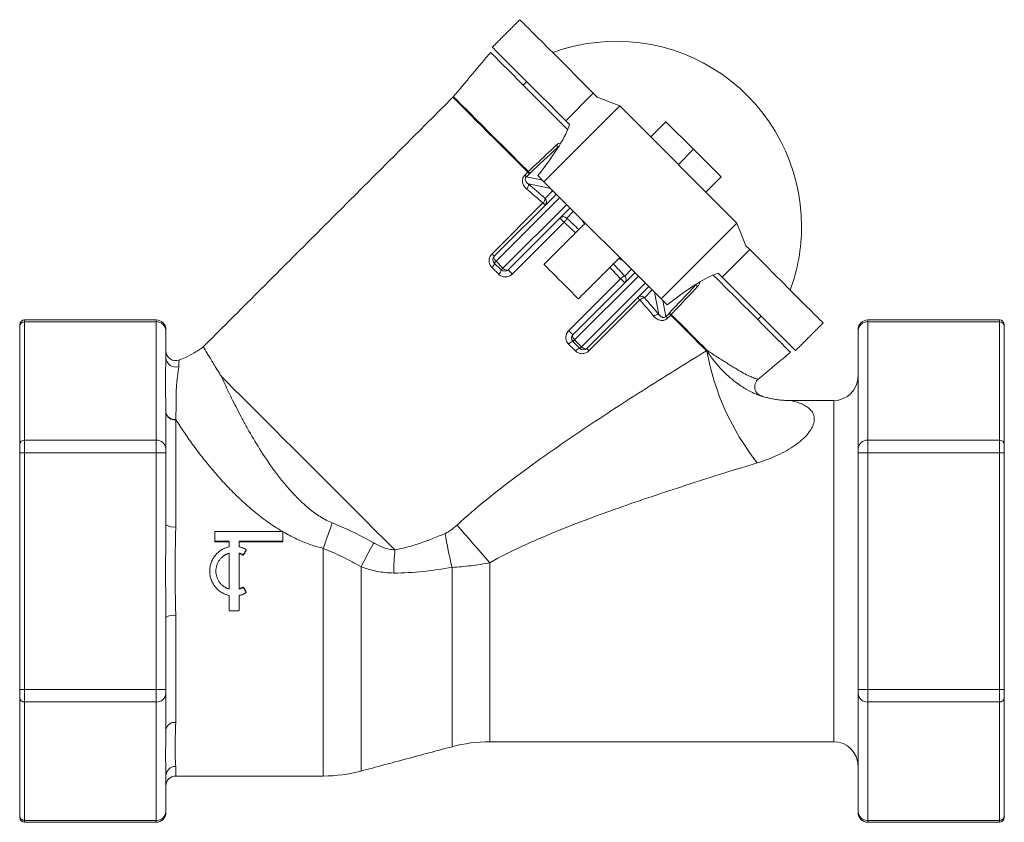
# Model space of a CAD drawing. Header units: millimetres. Extents: x 414 to 925, y 395 to 810.
# Tile 3 of 4: x 414 to 616, y 645 to 810. Entities that reach past the tile are written whole.
import ezdxf

# ---------------------------------------------------------------- set-up
doc = ezdxf.new("R2010")
doc.units = ezdxf.units.MM

msp = doc.modelspace()

# ---------------------------------------------------------------- linework, layer by layer
at = {"color": 7, "linetype": 'Continuous', "lineweight": 15}
for p, q in [((525.58, 789.06), (531.24, 794.72)), ((531.24, 794.72), (532.04, 793.92)), ((532.04, 793.92), (536.68, 792.11)), ((521.12, 776.55), (536.68, 792.11)), ((536.68, 792.11), (560.72, 768.06)), ((525.58, 789.06), (526.38, 788.26)), ((546.15, 788.85), (543.04, 785.74)), ((546.15, 788.85), (551.81, 783.2)), ((523.95, 783.63), (524.02, 783.55)), ((551.81, 783.2), (548.7, 780.09)), ((551.81, 783.2), (557.47, 777.54)), ((517.8, 778.51), (517.18, 777.88)), ((517.51, 777.54), (518.14, 778.17)), ((521.12, 776.55), (519.88, 777.8)), ((520.79, 776.88), (517.51, 777.54)), ((517.93, 776.08), (522.52, 775.15)), ((521.12, 776.55), (545.16, 752.51)), ((557.47, 777.54), (554.36, 774.43)), ((523.67, 774), (510.94, 761.28)), ((522.96, 774.71), (521.36, 773.11)), ((520.9, 772.18), (510.47, 761.75)), ((511.29, 760.22), (524.38, 773.3)), ((525.79, 771.88), (512.71, 758.8)), ((513.77, 758.45), (526.5, 771.18)), ((525.81, 769.07), (527.2, 770.47)), ((514.61, 757.6), (525.25, 768.24)), ((545.16, 752.51), (560.72, 768.06)), ((562.53, 763.42), (560.72, 768.06)), ((557.68, 756.97), (563.33, 762.62)), ((562.53, 763.42), (563.33, 762.62)), ((510.94, 759.86), (512.35, 758.45)), ((512.71, 758.8), (511.29, 760.22)), ((539.79, 757.88), (527.06, 745.15)), ((539.08, 758.59), (537.69, 757.19)), ((556.88, 757.77), (557.68, 756.97)), ((536.86, 756.63), (526.22, 746)), ((527.42, 744.09), (540.5, 757.18)), ((541.91, 755.76), (528.83, 742.68)), ((529.89, 742.33), (542.62, 755.05)), ((541.73, 752.75), (543.33, 754.35)), ((543.77, 753.91), (544.69, 749.31)), ((552.17, 755.41), (552.24, 755.33)), ((530.36, 741.85), (540.8, 752.29)), ((545.16, 752.51), (546.41, 751.26)), ((546.16, 748.9), (545.5, 752.18)), ((546.78, 749.52), (546.16, 748.9)), ((414.57, 748.19), (414.57, 747.78)), ((414.57, 723.5), (414.57, 747.78)), ((441.57, 747.78), (414.57, 747.78)), ((441.57, 747.78), (441.57, 748.19)), ((441.57, 723.5), (441.57, 747.78)), ((546.5, 748.56), (547.12, 749.19)), ((587.57, 748.19), (587.57, 747.78)), ((587.57, 747.78), (587.57, 723.5)), ((587.57, 747.78), (614.57, 747.78)), ((614.57, 747.78), (614.57, 748.19)), ((614.57, 747.78), (614.57, 723.5)), ((413.57, 746.92), (413.57, 747.19)), ((413.57, 746.92), (413.57, 722.64)), ((443.57, 746.19), (443.57, 746.05)), ((443.57, 746.05), (443.57, 740.45)), ((585.57, 746.05), (585.57, 746.19)), ((585.57, 721.77), (585.57, 746.05)), ((615.57, 747.19), (615.57, 746.92)), ((615.57, 722.64), (615.57, 746.92)), ((527.06, 743.74), (528.48, 742.33)), ((528.83, 742.68), (527.42, 744.09)), ((580.57, 661.65), (580.57, 731.65)), ((443.57, 729.17), (443.57, 721.77)), ((445.57, 727.7), (445.57, 705.74)), ((414.57, 720.91), (414.57, 723.5)), ((441.57, 723.5), (414.57, 723.5)), ((441.57, 720.91), (441.57, 723.5)), ((587.57, 723.5), (587.57, 720.91)), ((587.57, 723.5), (614.57, 723.5)), ((614.57, 723.5), (614.57, 720.91)), ((413.57, 722.64), (413.57, 720.91)), ((443.57, 721.77), (443.57, 720.91)), ((585.57, 720.91), (585.57, 721.77)), ((615.57, 720.91), (615.57, 722.64)), ((413.57, 720.91), (413.57, 672.39)), ((413.57, 720.91), (414.57, 720.91)), ((414.57, 672.39), (414.57, 720.91)), ((441.57, 720.91), (414.57, 720.91)), ((441.57, 672.39), (441.57, 720.91)), ((443.57, 720.91), (441.57, 720.91)), ((443.57, 720.91), (443.57, 706.17)), ((585.57, 672.39), (585.57, 720.91)), ((587.57, 720.91), (585.57, 720.91)), ((587.57, 720.91), (587.57, 672.39)), ((587.57, 720.91), (614.57, 720.91)), ((614.57, 720.91), (615.57, 720.91)), ((614.57, 720.91), (614.57, 672.39)), ((615.57, 672.39), (615.57, 720.91)), ((453.57, 704.69), (453.57, 702.87)), ((467.47, 704.79), (453.67, 704.79)), ((467.57, 704.69), (467.57, 702.87)), ((453.67, 702.77), (456.47, 702.77)), ((453.67, 702.63), (456.47, 702.63)), ((456.57, 702.67), (456.57, 701.74)), ((458.57, 702.67), (458.57, 701.74)), ((458.67, 702.77), (467.47, 702.77)), ((458.67, 702.63), (467.47, 702.63)), ((475.85, 701.31), (475.85, 654.61)), ((456.57, 700.21), (456.57, 693.09)), ((458.57, 700.21), (458.57, 693.09)), ((483.61, 697.51), (483.61, 655.63)), ((502.26, 697.42), (502.26, 660.63)), ((510.02, 698.38), (510.02, 661.65)), ((456.57, 691.56), (456.57, 688.61)), ((458.57, 691.56), (458.57, 688.61)), ((443.57, 687.13), (443.57, 672.39)), ((445.57, 687.56), (445.57, 665.6)), ((456.67, 688.51), (458.47, 688.51)), ((413.57, 672.39), (414.57, 672.39)), ((413.57, 672.39), (413.57, 670.66)), ((413.57, 670.66), (413.57, 646.38)), ((441.57, 672.39), (414.57, 672.39)), ((414.57, 669.8), (414.57, 672.39)), ((441.57, 669.8), (441.57, 672.39)), ((443.57, 672.39), (441.57, 672.39)), ((443.57, 672.39), (443.57, 671.53)), ((443.57, 671.53), (443.57, 664.13)), ((585.57, 671.53), (585.57, 672.39)), ((587.57, 672.39), (585.57, 672.39)), ((585.57, 647.25), (585.57, 671.53)), ((587.57, 672.39), (587.57, 669.8)), ((587.57, 672.39), (614.57, 672.39)), ((614.57, 672.39), (614.57, 669.8)), ((615.57, 672.39), (614.57, 672.39)), ((615.57, 670.66), (615.57, 672.39)), ((615.57, 646.38), (615.57, 670.66)), ((441.57, 669.8), (414.57, 669.8)), ((414.57, 645.52), (414.57, 669.8)), ((441.57, 645.52), (441.57, 669.8)), ((587.57, 669.8), (614.57, 669.8)), ((587.57, 669.8), (587.57, 645.52)), ((614.57, 669.8), (614.57, 645.52)), ((445.57, 656.59), (445.57, 654.61)), ((443.57, 654.69), (443.57, 647.25)), ((443.57, 647.25), (443.57, 647.12)), ((585.57, 647.12), (585.57, 647.25)), ((413.57, 646.12), (413.57, 646.38)), ((441.57, 645.52), (414.57, 645.52)), ((414.57, 645.52), (414.57, 645.12)), ((441.57, 645.12), (441.57, 645.52)), ((587.57, 645.52), (614.57, 645.52)), ((587.57, 645.52), (587.57, 645.12)), ((614.57, 645.12), (614.57, 645.52)), ((615.57, 646.38), (615.57, 646.12))]:
    msp.add_line(p, q, dxfattribs=at)
at = {"color": 7, "linetype": 'Continuous', "lineweight": 15, "flags": 128}
for points in [[(531.24, 794.72), (529.45, 796.51), (527.74, 798.21), (526.13, 799.83), (524.62, 801.34), (523.21, 802.75), (521.92, 804.04), (520.74, 805.22), (519.69, 806.27), (518.77, 807.19), (517.99, 807.97), (517.34, 808.62), (516.83, 809.13), (516.47, 809.49), (516.25, 809.71), (516.17, 809.78)], [(525.58, 789.06), (523.79, 790.85), (522.09, 792.56), (520.47, 794.17), (518.96, 795.68), (517.55, 797.09), (516.26, 798.39), (515.08, 799.56), (514.03, 800.61), (513.11, 801.53), (512.33, 802.32), (511.68, 802.96), (511.17, 803.47), (510.81, 803.84), (510.59, 804.05), (510.52, 804.13)], [(526.01, 787.22), (524.94, 788.29), (523.18, 790.05), (521.51, 791.72), (519.93, 793.3), (518.44, 794.79), (517.06, 796.17), (515.79, 797.44), (514.64, 798.59), (513.61, 799.62), (512.71, 800.52), (511.94, 801.29), (511.3, 801.93), (510.81, 802.42), (510.45, 802.78), (510.23, 803), (510.16, 803.07)], [(517.8, 778.51), (515.99, 780.32), (514.25, 782.05), (512.61, 783.69), (511.07, 785.24), (509.63, 786.67), (508.31, 787.99), (507.11, 789.19), (506.04, 790.27), (505.1, 791.21), (504.29, 792.01), (503.63, 792.68), (503.11, 793.2), (502.74, 793.57), (502.51, 793.79), (502.44, 793.87)], [(502.55, 794), (502.63, 793.92), (502.85, 793.7), (503.23, 793.33), (503.75, 792.8), (504.41, 792.14), (505.22, 791.34), (506.16, 790.39), (507.23, 789.32), (508.43, 788.12), (509.75, 786.8), (511.19, 785.36), (512.73, 783.82), (514.37, 782.18), (516.11, 780.44), (517.92, 778.63)], [(517.18, 777.88), (517.24, 777.82), (517.29, 777.77), (517.34, 777.72), (517.39, 777.67), (517.43, 777.63), (517.46, 777.59), (517.49, 777.57), (517.51, 777.54)], [(517.8, 778.51), (517.86, 778.45), (517.92, 778.39), (517.97, 778.34), (518.01, 778.29), (518.05, 778.25), (518.09, 778.22), (518.12, 778.19), (518.14, 778.17)], [(520.9, 772.18), (521, 772.08), (521.09, 771.99), (521.17, 771.91), (521.24, 771.84), (521.3, 771.78), (521.34, 771.74), (521.36, 771.72), (521.37, 771.71)], [(524.41, 769.08), (524.42, 769.07), (524.47, 769.02), (524.55, 768.94), (524.66, 768.83), (524.79, 768.7), (524.94, 768.55), (525.09, 768.4), (525.25, 768.24)], [(510.94, 761.28), (510.93, 761.29), (510.91, 761.31), (510.87, 761.35), (510.81, 761.41), (510.74, 761.48), (510.66, 761.56), (510.57, 761.65), (510.47, 761.75)], [(578.4, 747.56), (578.33, 747.63), (578.11, 747.85), (577.74, 748.22), (577.24, 748.72), (576.59, 749.37), (575.8, 750.16), (574.88, 751.08), (573.83, 752.13), (572.66, 753.3), (571.36, 754.59), (569.96, 756), (568.44, 757.52), (566.83, 759.13), (565.12, 760.83), (563.33, 762.62)], [(510.44, 758.95), (510.57, 759.1), (510.69, 759.24), (510.79, 759.38), (510.88, 759.51), (510.93, 759.63), (510.96, 759.73), (510.97, 759.81), (510.94, 759.86)], [(511.29, 760.22), (511.16, 760.36), (511.05, 760.51), (510.96, 760.67), (510.9, 760.82), (510.86, 760.96), (510.86, 761.09), (510.89, 761.19), (510.94, 761.28)], [(511.29, 760.22), (511.22, 760.14), (511.15, 760.07), (511.09, 760.01), (511.04, 759.96), (510.99, 759.92), (510.96, 759.89), (510.95, 759.87), (510.94, 759.86)], [(528.19, 752.51), (528.18, 752.53), (528.03, 752.67), (527.75, 752.95), (527.34, 753.36), (526.82, 753.88), (526.22, 754.49), (525.54, 755.16), (524.84, 755.87), (524.12, 756.58), (523.43, 757.27), (522.79, 757.91), (522.22, 758.48), (521.76, 758.95), (521.41, 759.29), (521.2, 759.51), (521.12, 759.58), (521.12, 759.58)], [(510.44, 758.95), (510.61, 758.78), (510.78, 758.61), (510.95, 758.44), (511.12, 758.27), (511.3, 758.09), (511.47, 757.92), (511.64, 757.75), (511.82, 757.57)], [(512.71, 758.8), (512.63, 758.72), (512.56, 758.66), (512.5, 758.59), (512.45, 758.54), (512.41, 758.5), (512.38, 758.47), (512.36, 758.45), (512.35, 758.45)], [(513.77, 758.45), (513.69, 758.39), (513.58, 758.37), (513.45, 758.37), (513.31, 758.41), (513.16, 758.47), (513.01, 758.56), (512.85, 758.67), (512.71, 758.8)], [(514.61, 757.6), (514.46, 757.76), (514.3, 757.91), (514.16, 758.06), (514.03, 758.19), (513.92, 758.3), (513.84, 758.38), (513.79, 758.43), (513.77, 758.45)], [(536.86, 756.63), (537.01, 756.48), (537.16, 756.33), (537.31, 756.18), (537.44, 756.05), (537.55, 755.94), (537.63, 755.86), (537.68, 755.81), (537.7, 755.79)], [(571.68, 741.55), (571.61, 741.62), (571.39, 741.83), (571.04, 742.19), (570.54, 742.69), (569.91, 743.32), (569.13, 744.09), (568.23, 745), (567.2, 746.03), (566.05, 747.18), (564.78, 748.45), (563.4, 749.83), (561.92, 751.31), (560.33, 752.9), (558.66, 754.57), (556.9, 756.33), (555.84, 757.39)], [(572.74, 741.9), (572.67, 741.98), (572.45, 742.19), (572.09, 742.56), (571.58, 743.07), (570.93, 743.71), (570.14, 744.5), (569.22, 745.42), (568.17, 746.47), (567, 747.64), (565.71, 748.94), (564.3, 750.34), (562.79, 751.86), (561.17, 753.47), (559.47, 755.18), (557.68, 756.97)], [(540.32, 752.76), (540.33, 752.75), (540.36, 752.73), (540.4, 752.68), (540.45, 752.63), (540.52, 752.56), (540.61, 752.48), (540.7, 752.39), (540.8, 752.29)], [(547.12, 749.19), (547.06, 749.25), (547, 749.3), (546.95, 749.35), (546.91, 749.4), (546.87, 749.44), (546.83, 749.47), (546.8, 749.5), (546.78, 749.52)], [(546.5, 748.56), (546.44, 748.62), (546.38, 748.68), (546.33, 748.73), (546.28, 748.78), (546.24, 748.82), (546.21, 748.85), (546.18, 748.88), (546.16, 748.9)], [(547.12, 749.19), (548.13, 748.18), (549.11, 747.19), (550.07, 746.23), (551.01, 745.3), (551.91, 744.39), (552.79, 743.52), (553.63, 742.68), (554.44, 741.86)], [(554.57, 741.98), (553.76, 742.79), (552.91, 743.64), (552.04, 744.52), (551.13, 745.42), (550.2, 746.35), (549.24, 747.31), (548.25, 748.3), (547.24, 749.31)], [(527.06, 745.15), (527.05, 745.17), (527, 745.22), (526.91, 745.3), (526.8, 745.41), (526.67, 745.54), (526.53, 745.69), (526.37, 745.84), (526.22, 746)], [(527.42, 744.09), (527.29, 744.24), (527.17, 744.39), (527.08, 744.55), (527.02, 744.7), (526.99, 744.84), (526.98, 744.97), (527.01, 745.07), (527.06, 745.15)], [(527.06, 743.74), (527.07, 743.75), (527.09, 743.76), (527.12, 743.79), (527.16, 743.84), (527.21, 743.89), (527.27, 743.95), (527.34, 744.02), (527.42, 744.09)], [(526.19, 743.2), (526.36, 743.03), (526.53, 742.86), (526.71, 742.68), (526.88, 742.51), (527.05, 742.34), (527.22, 742.16), (527.4, 741.99), (527.57, 741.82)], [(527.57, 741.82), (527.71, 741.95), (527.85, 742.08), (527.99, 742.18), (528.13, 742.26), (528.25, 742.32), (528.35, 742.35), (528.42, 742.35), (528.48, 742.33)], [(528.48, 742.33), (528.48, 742.33), (528.5, 742.35), (528.53, 742.38), (528.57, 742.42), (528.62, 742.47), (528.68, 742.53), (528.75, 742.6), (528.83, 742.68)], [(529.89, 742.33), (529.81, 742.27), (529.7, 742.24), (529.58, 742.25), (529.43, 742.28), (529.28, 742.35), (529.13, 742.44), (528.98, 742.55), (528.83, 742.68)], [(530.36, 741.85), (530.26, 741.95), (530.17, 742.04), (530.09, 742.13), (530.02, 742.2), (529.97, 742.25), (529.92, 742.29), (529.9, 742.32), (529.89, 742.33)], [(454.95, 736.59), (456.17, 735.36), (457.52, 734.01), (458.98, 732.55), (460.55, 730.99), (462.22, 729.32), (463.97, 727.56), (465.81, 725.73), (467.72, 723.82), (469.69, 721.85), (471.71, 719.83), (473.77, 717.76), (475.87, 715.67), (477.99, 713.55), (480.12, 711.42), (482.24, 709.29), (484.36, 707.18), (486.46, 705.08), (488.52, 703.02), (490.54, 701)], [(475.85, 701.31), (476.08, 701.96), (476.31, 702.62), (476.54, 703.28), (476.78, 703.93), (477.01, 704.59), (477.23, 705.25), (477.46, 705.9), (477.69, 706.55)], [(510.02, 698.38), (509.14, 699.38), (508.26, 700.37), (507.39, 701.36), (506.54, 702.34), (505.69, 703.31), (504.87, 704.26), (504.07, 705.19), (503.29, 706.1)]]:
    msp.add_lwpolyline(points, dxfattribs=at)
at = {"color": 7, "linetype": 'Continuous', "lineweight": 15}
for centre, radius, start, end in [((535.97, 767.36), 38, 0, 110.0989), ((501.02, 795.28), 2, 315, 320), ((522.22, 782.72), 1.95, 27.5996, 42.3599), ((516.53, 777.37), 1.88, 27.2426, 42.1823), ((516.77, 775.95), 1.16, 311.3197, 6.3912), ((520.02, 773.2), 1.34, 310.8576, 356.3335), ((520.67, 772.41), 0.992, 315.4419, 45.4353), ((525.1, 768.38), 0.992, 44.5644, 134.5584), ((523.92, 769.74), 2.01, 311.6173, 340.5899), ((535.97, 767.36), 38, 339.9011, 0), ((511.65, 760.57), 1, 135, 225), ((511.12, 758.6), 1.25, 304.1028, 352.8126), ((513.06, 759.16), 1, 225, 315), ((538.36, 755.3), 2.01, 109.4101, 138.3827), ((536.99, 756.49), 0.992, 315.4416, 45.4356), ((551.34, 753.6), 1.95, 47.6401, 62.4004), ((541.02, 752.05), 0.992, 44.5647, 134.5581), ((541.81, 751.41), 1.34, 93.6665, 139.1424), ((545.98, 747.92), 1.88, 47.8177, 62.7574), ((414.57, 747.19), 1, 90, 180), ((414.5, 746.84), 0.94, 86.1815, 175.588), ((441.57, 746.19), 2, 0, 90), ((441.69, 745.91), 1.88, 4.4119, 93.8187), ((544.56, 748.16), 1.16, 83.6088, 138.6803), ((587.57, 746.19), 2, 90, 180), ((587.44, 745.91), 1.88, 86.1813, 175.5879), ((614.57, 747.19), 1, 0, 90), ((614.63, 746.84), 0.94, 4.4129, 93.8177), ((527.22, 742.5), 1.25, 97.1874, 145.8972), ((527.77, 744.45), 1, 135, 225), ((445.57, 741.83), 2, 181.4006, 290.5183), ((529.18, 743.03), 1, 225, 315), ((556.37, 739.93), 2.73, 131.3381, 134.9988), ((556.62, 740.03), 2.71, 136.2337, 140.0979), ((605.83, 751.13), 52.13, 190.3409, 218.2435), ((445.55, 740.5), 1.99, 181.4854, 288.8472), ((580.57, 736.65), 5, 270, 0), ((445.34, 729.54), 1.8, 190.0859, 277.2178), ((445.34, 729.48), 1.8, 189.8513, 277.2586), ((414.5, 722.57), 0.94, 86.1813, 175.588), ((441.69, 721.63), 1.88, 4.412, 93.8187), ((587.44, 721.63), 1.88, 86.1813, 175.5878), ((614.63, 722.57), 0.94, 4.413, 93.8179), ((445.09, 708.38), 2.68, 235.3578, 280.2449), ((572.01, 714.91), 71.91, 188.4082, 194.0759), ((564.22, 658.47), 89.56, 150.5963, 154.1588), ((565.56, 694.7), 75.28, 175.2017, 178.812), ((445.09, 684.92), 2.68, 79.7551, 124.6422), ((414.5, 670.74), 0.94, 184.412, 273.8187), ((441.69, 671.67), 1.88, 266.1813, 355.588), ((587.44, 671.67), 1.88, 184.4122, 273.8187), ((614.63, 670.74), 0.94, 266.1821, 355.587), ((445.34, 663.82), 1.8, 82.7414, 170.1487), ((510.02, 631.65), 30, 90, 105), ((580.57, 656.65), 5, 0, 90), ((445.52, 654.64), 1.95, 88.6507, 178.5835), ((445.57, 652.61), 2, 90, 180), ((475.85, 684.61), 30, 270, 285), ((441.69, 647.39), 1.88, 266.1813, 355.5881), ((441.57, 647.12), 2, 270, 0), ((587.44, 647.39), 1.88, 184.4121, 273.8187), ((587.57, 647.12), 2, 180, 270), ((414.5, 646.46), 0.94, 184.412, 273.8185), ((414.57, 646.12), 1, 180, 270), ((614.63, 646.46), 0.94, 266.1823, 355.5871), ((614.57, 646.12), 1, 270, 0)]:
    msp.add_arc(centre, radius, start, end, dxfattribs=at)
for centre, major_axis, ratio, start_param, end_param in [((505.03, 769.19), (21.21, 21.21), 0.176327, 5.298075, 5.974622), ((526.43, 757.82), (30.73, -30.73), 0.176327, 1.908514, 2.021377), ((525.74, 757.12), (30.02, -30.02), 0.18048, 1.908514, 2.021377), ((525.74, 757.12), (30.02, -30.02), 0.18048, 1.688826, 1.765299), ((526.43, 757.82), (30.73, -30.73), 0.176327, 1.686098, 1.765299), ((533.46, 764.84), (4.53, -4.53), 0.176327, 3.545656, 3.815723), ((526.43, 757.82), (30.73, -30.73), 0.176327, 1.376294, 1.455494), ((533.46, 764.84), (4.53, -4.53), 0.176327, 5.609055, 5.879122), ((525.74, 757.12), (30.02, -30.02), 0.18048, 1.376294, 1.452766), ((537.8, 736.42), (21.21, 21.21), 0.176327, 0.308564, 0.985111), ((525.74, 757.12), (30.02, -30.02), 0.18048, 1.120216, 1.233079), ((526.43, 757.82), (30.73, -30.73), 0.176327, 1.120216, 1.233079)]:
    msp.add_ellipse(centre, major_axis=major_axis, ratio=ratio, start_param=start_param, end_param=end_param, dxfattribs=at)
for points, degree in [([(516.17, 809.78), (510.52, 804.13)], 1), ([(510.16, 803.07), (502.55, 794)], 1), ([(517.59, 797.06), (516.88, 796.35)], 1), ([(502.44, 793.87), (451.23, 742.67)], 1), ([(518.2, 778.23), (520.12, 780.03), (522.03, 781.83), (523.95, 783.63)], 3), ([(517.92, 778.63), (517.88, 778.59), (517.84, 778.55), (517.8, 778.51)], 3), ([(518.14, 778.17), (518.16, 778.19), (518.18, 778.21), (518.2, 778.23)], 3), ([(529.61, 768.06), (521.12, 759.58)], 1), ([(528.19, 752.51), (536.68, 760.99)], 1), ([(552.24, 755.33), (550.44, 753.42), (548.64, 751.5), (546.84, 749.59)], 3), ([(546.84, 749.59), (546.82, 749.56), (546.8, 749.54), (546.78, 749.52)], 3), ([(441.57, 748.19), (414.57, 748.19)], 1), ([(547.12, 749.19), (547.16, 749.23), (547.2, 749.27), (547.24, 749.31)], 3), ([(564.96, 748.27), (565.67, 748.97)], 1), ([(572.74, 741.9), (578.4, 747.56)], 1), ([(614.57, 748.19), (587.57, 748.19)], 1), ([(554.54, 741.77), (554.5, 741.8), (554.47, 741.83), (554.44, 741.86)], 3), ([(554.57, 741.98), (554.6, 741.95), (554.63, 741.93), (554.66, 741.91)], 3), ([(565.07, 736), (571.68, 741.55)], 1), ([(580.57, 731.65), (571.73, 731.65)], 1), ([(443.57, 729.17), (443.57, 729.19), (443.57, 729.21), (443.57, 729.22)], 3), ([(445.57, 727.75), (445.57, 727.73), (445.57, 727.72), (445.57, 727.7)], 3), ([(453.57, 702.73), (453.57, 702.78), (453.57, 702.83), (453.57, 702.87)], 3), ([(453.67, 702.63), (453.67, 702.68), (453.67, 702.73), (453.67, 702.77)], 3), ([(456.47, 702.63), (456.47, 702.68), (456.47, 702.73), (456.47, 702.77)], 3), ([(458.67, 702.63), (458.67, 702.68), (458.67, 702.73), (458.67, 702.77)], 3), ([(459.49, 700.06), (459.67, 700.37), (459.84, 700.68), (460.02, 700.99)], 3), ([(460.02, 700.89), (460.02, 700.92), (460.02, 700.95), (460.02, 700.99)], 3), ([(467.47, 702.63), (467.47, 702.68), (467.47, 702.73), (467.47, 702.77)], 3), ([(467.57, 702.73), (467.57, 702.78), (467.57, 702.83), (467.57, 702.87)], 3), ([(456.44, 700.31), (456.44, 700.28), (456.44, 700.25), (456.44, 700.22)], 3), ([(458.7, 700.22), (458.7, 700.25), (458.7, 700.28), (458.7, 700.31)], 3), ([(458.7, 700.22), (458.93, 700.15), (459.15, 700.06), (459.36, 699.94)], 3), ([(459.36, 699.94), (459.36, 699.97), (459.36, 699.99), (459.36, 700.02)], 3), ([(459.49, 699.98), (459.67, 700.28), (459.84, 700.58), (460.02, 700.89)], 3), ([(459.49, 699.98), (459.49, 700.01), (459.49, 700.03), (459.49, 700.06)], 3), ([(456.44, 692.99), (456.44, 693.02), (456.44, 693.05), (456.44, 693.08)], 3), ([(459.36, 693.36), (459.15, 693.24), (458.93, 693.15), (458.7, 693.08)], 3), ([(458.7, 693.08), (458.7, 693.05), (458.7, 693.02), (458.7, 692.99)], 3), ([(459.36, 693.36), (459.36, 693.33), (459.36, 693.31), (459.36, 693.28)], 3), ([(459.49, 693.32), (459.49, 693.29), (459.49, 693.27), (459.49, 693.24)], 3), ([(460.02, 692.42), (459.84, 692.72), (459.67, 693.02), (459.49, 693.32)], 3), ([(460.02, 692.31), (459.84, 692.62), (459.67, 692.93), (459.49, 693.24)], 3), ([(460.02, 692.42), (460.02, 692.38), (460.02, 692.35), (460.02, 692.31)], 3), ([(460.03, 692.26), (460.03, 692.37)], 1), ([(483.61, 655.63), (502.26, 660.63)], 1), ([(510.02, 661.65), (580.57, 661.65)], 1), ([(445.57, 654.61), (475.85, 654.61)], 1), ([(414.57, 645.12), (441.57, 645.12)], 1), ([(587.57, 645.12), (614.57, 645.12)], 1)]:
    msp.add_open_spline(points, degree=degree, dxfattribs=at)
for points, knots in [([(523.66, 784.04), (523.18, 783.58), (522.69, 783.13), (522.21, 782.67), (520.78, 781.33), (519.35, 779.98), (517.92, 778.63)], [0, 0, 0, 0, 0.002, 0.002, 0.002, 0.007936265, 0.007936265, 0.007936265, 0.007936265]), ([(524.55, 784.47), (524.5, 784.47), (524.27, 784.45), (523.95, 784.28), (523.73, 784.1), (523.66, 784.04)], [0, 0, 0, 0, 0.162985, 0.724576, 1, 1, 1, 1]), ([(523.95, 783.63), (524, 783.67), (524.06, 783.72), (524.13, 783.74), (524.14, 783.75)], [0, 0, 0, 0, 0.865428, 1, 1, 1, 1]), ([(517.54, 775.07), (517.34, 775.24), (517.17, 775.43), (516.96, 775.75), (516.9, 775.87), (516.8, 776.11), (516.76, 776.23), (516.71, 776.49), (516.69, 776.62), (516.7, 776.89), (516.72, 777.02), (516.79, 777.29), (516.84, 777.42), (516.99, 777.67), (517.07, 777.78), (517.18, 777.88)], [0, 0, 0, 0, 0.25, 0.25, 0.375, 0.375, 0.5, 0.5, 0.625, 0.625, 0.75, 0.75, 0.875, 0.875, 1, 1, 1, 1]), ([(517.51, 777.54), (517.48, 777.51), (517.45, 777.48), (517.39, 777.4), (517.37, 777.36), (517.32, 777.24), (517.3, 777.15), (517.3, 776.92), (517.34, 776.78), (517.46, 776.54), (517.54, 776.43), (517.72, 776.24), (517.82, 776.16), (517.93, 776.08)], [0, 0, 0, 0, 0.0625, 0.0625, 0.125, 0.125, 0.25, 0.25, 0.5, 0.5, 0.75, 0.75, 1, 1, 1, 1]), ([(510.44, 758.95), (510.34, 759.04), (510.26, 759.14), (510.12, 759.35), (510.06, 759.47), (509.97, 759.7), (509.93, 759.82), (509.88, 760.07), (509.87, 760.2), (509.87, 760.46), (509.89, 760.59), (509.94, 760.85), (509.98, 760.97), (510.13, 761.33), (510.28, 761.56), (510.47, 761.75)], [0, 0, 0, 0, 0.125, 0.125, 0.25, 0.25, 0.375, 0.375, 0.5, 0.5, 0.625, 0.625, 0.75, 0.75, 1, 1, 1, 1]), ([(514.61, 757.6), (514.52, 757.51), (514.42, 757.43), (514.2, 757.28), (514.09, 757.22), (513.85, 757.12), (513.72, 757.08), (513.47, 757.02), (513.34, 757.01), (512.95, 757.01), (512.69, 757.06), (512.22, 757.25), (512, 757.39), (511.82, 757.57)], [0, 0, 0, 0, 0.125, 0.125, 0.25, 0.25, 0.375, 0.375, 0.5, 0.5, 0.75, 0.75, 1, 1, 1, 1]), ([(552.36, 755.52), (552.35, 755.49), (552.32, 755.43), (552.27, 755.37), (552.24, 755.33)], [0, 0, 0, 0, 0.410472, 1, 1, 1, 1]), ([(552.65, 755.04), (552.78, 755.2), (552.99, 755.48), (553.06, 755.8), (553.09, 755.94)], [0, 0, 0, 0, 0.566054, 1, 1, 1, 1]), ([(547.24, 749.31), (547.7, 749.79), (548.15, 750.27), (548.61, 750.75), (549.95, 752.18), (551.3, 753.61), (552.65, 755.04)], [0, 0, 0, 0, 0.002, 0.002, 0.002, 0.007936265, 0.007936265, 0.007936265, 0.007936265]), ([(546.5, 748.56), (546.39, 748.46), (546.28, 748.37), (546.04, 748.23), (545.9, 748.17), (545.64, 748.1), (545.5, 748.08), (545.23, 748.08), (545.1, 748.09), (544.84, 748.15), (544.72, 748.19), (544.48, 748.29), (544.37, 748.35), (544.05, 748.56), (543.86, 748.73), (543.69, 748.92)], [0, 0, 0, 0, 0.125, 0.125, 0.25, 0.25, 0.375, 0.375, 0.5, 0.5, 0.625, 0.625, 0.75, 0.75, 1, 1, 1, 1]), ([(544.69, 749.31), (544.77, 749.2), (544.86, 749.1), (545.05, 748.93), (545.15, 748.85), (545.4, 748.73), (545.53, 748.68), (545.77, 748.69), (545.85, 748.7), (546.02, 748.77), (546.1, 748.83), (546.16, 748.9)], [0, 0, 0, 0, 0.25, 0.25, 0.5, 0.5, 0.75, 0.75, 0.875, 0.875, 1, 1, 1, 1]), ([(526.19, 743.2), (526.1, 743.29), (526.02, 743.39), (525.88, 743.6), (525.81, 743.72), (525.72, 743.96), (525.68, 744.08), (525.63, 744.33), (525.62, 744.46), (525.63, 744.85), (525.68, 745.11), (525.88, 745.59), (526.03, 745.81), (526.22, 746)], [0, 0, 0, 0, 0.125, 0.125, 0.25, 0.25, 0.375, 0.375, 0.5, 0.5, 0.75, 0.75, 1, 1, 1, 1]), ([(451.22, 742.68), (451.1, 742.58), (450.51, 742.11), (449.29, 741.37), (447.76, 740.54), (446.7, 740.14), (446.26, 739.97)], [0, 0, 0, 0, 0.083634, 0.401468, 0.750978, 1, 1, 1, 1]), ([(451.23, 742.67), (451.23, 742.67), (451.31, 742.53), (451.63, 742.01), (451.86, 741.62), (452.33, 740.85), (452.5, 740.56), (452.89, 739.92), (453.1, 739.57), (453.57, 738.81), (453.82, 738.41), (454.22, 737.76), (454.36, 737.53), (454.57, 737.19), (454.65, 737.07), (454.79, 736.83), (454.87, 736.71), (454.95, 736.59)], [0, 0, 0, 0, 0.25, 0.25, 0.5, 0.5, 0.625, 0.625, 0.75, 0.75, 0.875, 0.875, 0.9375, 0.9375, 0.96875, 0.96875, 1, 1, 1, 1]), ([(503.29, 706.1), (505.25, 707.9), (507.26, 709.62), (511.35, 712.95), (513.43, 714.55), (517.62, 717.69), (519.74, 719.22), (524.01, 722.22), (526.16, 723.7), (532.63, 728.06), (536.97, 730.89), (545.7, 736.45), (550.07, 739.17), (554.44, 741.86)], [0, 0, 0, 0, 0.125, 0.125, 0.25, 0.25, 0.375, 0.375, 0.5, 0.5, 0.75, 0.75, 1, 1, 1, 1]), ([(530.36, 741.85), (530.27, 741.76), (530.17, 741.68), (529.95, 741.53), (529.83, 741.46), (529.59, 741.36), (529.46, 741.32), (529.21, 741.27), (529.08, 741.26), (528.69, 741.26), (528.43, 741.31), (528.08, 741.45), (527.97, 741.51), (527.76, 741.65), (527.66, 741.73), (527.57, 741.82)], [0, 0, 0, 0, 0.125, 0.125, 0.25, 0.25, 0.375, 0.375, 0.5, 0.5, 0.75, 0.75, 0.875, 0.875, 1, 1, 1, 1]), ([(564.26, 733.12), (563.75, 733.37), (562.96, 733.74), (561.6, 734.6), (560.38, 735.47), (558.96, 736.62), (557.41, 738.13), (555.91, 739.9), (555, 741.15), (554.54, 741.77)], [0, 0, 0, 0, 0.214154, 0.326811, 0.439461, 0.577413, 0.716654, 0.858155, 1, 1, 1, 1]), ([(554.66, 741.91), (555.43, 741.39), (556.17, 740.9), (557.57, 740.01), (558.23, 739.59), (559.16, 739.01), (559.46, 738.82), (560.04, 738.47), (560.32, 738.3), (561.13, 737.82), (561.62, 737.54), (562.52, 737.05), (562.92, 736.84), (563.65, 736.5), (563.96, 736.37), (564.36, 736.22), (564.48, 736.17), (564.69, 736.11), (564.78, 736.08), (564.99, 736.02), (565.07, 736), (565.07, 736)], [0, 0, 0, 0, 0.125, 0.125, 0.25, 0.25, 0.3125, 0.3125, 0.375, 0.375, 0.5, 0.5, 0.625, 0.625, 0.75, 0.75, 0.8125, 0.8125, 0.875, 0.875, 1, 1, 1, 1]), ([(443.57, 729.22), (443.57, 730.33), (443.53, 731.41), (443.48, 733.47), (443.46, 734.46), (443.45, 736.35), (443.47, 737.24), (443.51, 738.51), (443.53, 738.92), (443.56, 739.71), (443.57, 740.09), (443.57, 740.45)], [0, 0, 0, 0, 0.25, 0.25, 0.5, 0.5, 0.75, 0.75, 0.875, 0.875, 1, 1, 1, 1]), ([(446.27, 739.96), (446.26, 739.91), (446.26, 739.84), (446.23, 739.33), (446.21, 738.86), (446.2, 738.62)], [0, 0, 0, 0, 0.408417, 0.703257, 1, 1, 1, 1]), ([(446.2, 738.62), (446.18, 738.37), (446.15, 738.09), (446.06, 737.46), (446, 737.12), (445.9, 736.38), (445.85, 735.98), (445.77, 735.14), (445.74, 734.7), (445.67, 733.32), (445.66, 732.31), (445.65, 730.14), (445.64, 728.97), (445.57, 727.75)], [0, 0, 0, 0, 0.125, 0.125, 0.25, 0.25, 0.375, 0.375, 0.5, 0.5, 0.75, 0.75, 1, 1, 1, 1]), ([(454.95, 736.59), (455.39, 735.62), (455.87, 734.56), (456.95, 732.32), (457.54, 731.12), (458.51, 729.23), (458.85, 728.58), (459.56, 727.26), (459.93, 726.58), (461.08, 724.53), (461.9, 723.14), (463.68, 720.32), (464.63, 718.89), (466.19, 716.75), (466.73, 716.04), (467.85, 714.64), (468.43, 713.95), (469.63, 712.6), (470.26, 711.94), (471.24, 710.98), (471.57, 710.67), (472.26, 710.05), (472.61, 709.75), (473.69, 708.87), (474.44, 708.32), (476, 707.34), (476.82, 706.9), (477.69, 706.55)], [0, 0, 0, 0, 0.125, 0.125, 0.25, 0.25, 0.3125, 0.3125, 0.375, 0.375, 0.5, 0.5, 0.625, 0.625, 0.6875, 0.6875, 0.75, 0.75, 0.8125, 0.8125, 0.84375, 0.84375, 0.875, 0.875, 0.9375, 0.9375, 1, 1, 1, 1]), ([(565.67, 732.6), (565.53, 732.66), (565.24, 732.78), (564.87, 733.1), (564.58, 733.5), (564.39, 733.99), (564.33, 734.53), (564.43, 735.1), (564.68, 735.6), (564.92, 735.9), (565.07, 736), (565.08, 736.01)], [0, 0, 0, 0, 0.112445, 0.224259, 0.343504, 0.462835, 0.594395, 0.731124, 0.87133, 0.99097, 1, 1, 1, 1]), ([(565.75, 732.56), (565.75, 732.56), (565.8, 732.55), (565.68, 732.58), (565.29, 732.71), (564.82, 732.82), (564.27, 733.11), (564.26, 733.12)], [0, 0, 0, 0, 0.023292, 0.260966, 0.498686, 0.98566, 1, 1, 1, 1]), ([(571.73, 731.65), (571.73, 731.65), (571.85, 731.62), (572.25, 731.53), (572.53, 731.46), (573.14, 731.28), (573.46, 731.17), (574.11, 730.91), (574.43, 730.76), (575.03, 730.41), (575.31, 730.21), (575.68, 729.88), (575.8, 729.76), (576.01, 729.51), (576.11, 729.38), (576.36, 728.97), (576.48, 728.67), (576.57, 728.17), (576.58, 728), (576.58, 727.65), (576.56, 727.47), (576.46, 726.91), (576.32, 726.52), (576.02, 725.91), (575.9, 725.71), (575.62, 725.3), (575.47, 725.09), (574.96, 724.47), (574.57, 724.06), (573.89, 723.46), (573.66, 723.25), (573.16, 722.86), (572.9, 722.67), (572.1, 722.11), (571.53, 721.75), (570.32, 721.06), (569.69, 720.74), (567.72, 719.82), (566.33, 719.3), (564.88, 718.86)], [0, 0, 0, 0, 0.0625, 0.0625, 0.125, 0.125, 0.1875, 0.1875, 0.25, 0.25, 0.3125, 0.3125, 0.34375, 0.34375, 0.375, 0.375, 0.4375, 0.4375, 0.46875, 0.46875, 0.5, 0.5, 0.5625, 0.5625, 0.59375, 0.59375, 0.625, 0.625, 0.6875, 0.6875, 0.71875, 0.71875, 0.75, 0.75, 0.8125, 0.8125, 0.875, 0.875, 1, 1, 1, 1]), ([(571.73, 731.65), (571.34, 731.66), (570.55, 731.67), (569.42, 731.77), (568.38, 731.92), (567.49, 732.1), (566.77, 732.27), (566.27, 732.41), (565.96, 732.5), (565.81, 732.55), (565.76, 732.56), (565.75, 732.57)], [0, 0, 0, 0, 0.192438, 0.384104, 0.557041, 0.707099, 0.829295, 0.917027, 0.962038, 0.987717, 1, 1, 1, 1]), ([(467.41, 704.85), (466.89, 705.16), (465.35, 706.07), (462.96, 707.81), (460.24, 710.06), (457.66, 712.47), (455.25, 714.98), (453.02, 717.54), (450.94, 720.11), (449.02, 722.67), (447.19, 725.26), (446.12, 726.9), (445.57, 727.75)], [0, 0, 0, 0, 0.051865, 0.153507, 0.255166, 0.359678, 0.464193, 0.567773, 0.67135, 0.777812, 0.884267, 1, 1, 1, 1]), ([(564.88, 718.86), (560.3, 717.46), (555.7, 716.02), (546.48, 713.05), (541.86, 711.51), (534.94, 709.08), (532.63, 708.25), (528.02, 706.53), (525.72, 705.63), (521.15, 703.76), (518.88, 702.79), (514.4, 700.71), (512.19, 699.6), (510.02, 698.38)], [0, 0, 0, 0, 0.25, 0.25, 0.5, 0.5, 0.625, 0.625, 0.75, 0.75, 0.875, 0.875, 1, 1, 1, 1]), ([(443.57, 687.13), (443.57, 688.71), (443.55, 690.3), (443.51, 693.48), (443.5, 695.07), (443.5, 698.25), (443.51, 699.83), (443.55, 703), (443.57, 704.59), (443.57, 706.17)], [0, 0, 0, 0, 0.25, 0.25, 0.5, 0.5, 0.75, 0.75, 1, 1, 1, 1]), ([(445.57, 705.74), (445.57, 704.24), (445.52, 702.73), (445.47, 700.46), (445.46, 699.7), (445.43, 698.17), (445.43, 697.4), (445.43, 695.11), (445.46, 693.59), (445.52, 690.56), (445.57, 689.06), (445.57, 687.56)], [0, 0, 0, 0, 0.25, 0.25, 0.375, 0.375, 0.5, 0.5, 0.75, 0.75, 1, 1, 1, 1]), ([(477.69, 706.55), (479.17, 705.95), (480.62, 705.3), (483.45, 703.94), (484.84, 703.21), (486.19, 702.44)], [0, 0, 0, 0, 0.5, 0.5, 1, 1, 1, 1]), ([(500.87, 704.39), (501.1, 704.49), (501.32, 704.61), (501.74, 704.86), (501.95, 705), (502.55, 705.44), (502.92, 705.76), (503.29, 706.1)], [0, 0, 0, 0, 0.25, 0.25, 0.5, 0.5, 1, 1, 1, 1]), ([(453.67, 704.79), (453.66, 704.79), (453.64, 704.79), (453.62, 704.78), (453.59, 704.76), (453.57, 704.73), (453.57, 704.7), (453.57, 704.69)], [0, 0, 0, 0, 0.171265, 0.333073, 0.496899, 0.743967, 1, 1, 1, 1]), ([(467.57, 704.69), (467.57, 704.7), (467.56, 704.72), (467.55, 704.74), (467.54, 704.77), (467.51, 704.79), (467.48, 704.79), (467.47, 704.79)], [0, 0, 0, 0, 0.175115, 0.339646, 0.504543, 0.749335, 1, 1, 1, 1]), ([(475.85, 701.31), (474.97, 701.55), (473.23, 702.02), (470.7, 703.08), (468.82, 703.99), (467.82, 704.61), (467.6, 704.74)], [0, 0, 0, 0, 0.301659, 0.603432, 0.915499, 1, 1, 1, 1]), ([(490.54, 701), (491.44, 701.15), (492.32, 701.36), (494.07, 701.84), (494.94, 702.11), (497.51, 702.99), (499.2, 703.67), (500.87, 704.39)], [0, 0, 0, 0, 0.25, 0.25, 0.5, 0.5, 1, 1, 1, 1]), ([(456.49, 701.64), (456.35, 701.6), (456.08, 701.52), (455.68, 701.39), (455.29, 701.21), (454.93, 701), (454.58, 700.75), (454.14, 700.39), (453.65, 699.87), (453.18, 699.15), (452.83, 698.36), (452.61, 697.52), (452.54, 696.65), (452.61, 695.78), (452.83, 694.94), (453.18, 694.15), (453.65, 693.43), (454.23, 692.81), (454.92, 692.29), (455.55, 691.96), (456.08, 691.77), (456.35, 691.7), (456.49, 691.66)], [0, 0, 0, 0, 0.0309443, 0.0618097, 0.0923267, 0.1237417, 0.1547827, 0.1860353, 0.2484135, 0.3110797, 0.3739395, 0.4369557, 0.5000531, 0.5631495, 0.6261658, 0.6890263, 0.7516833, 0.8139201, 0.8762516, 0.9382511, 0.9691392, 1, 1, 1, 1]), ([(453.57, 702.87), (453.57, 702.86), (453.57, 702.85), (453.58, 702.82), (453.6, 702.8), (453.63, 702.78), (453.65, 702.77), (453.67, 702.77)], [0, 0, 0, 0, 0.175115, 0.339646, 0.504543, 0.749335, 1, 1, 1, 1]), ([(453.57, 702.73), (453.57, 702.7), (453.58, 702.68), (453.61, 702.64), (453.64, 702.63), (453.67, 702.63)], [0, 0, 0, 0, 0.5, 0.5, 1, 1, 1, 1]), ([(456.47, 702.77), (456.48, 702.77), (456.49, 702.77), (456.52, 702.76), (456.54, 702.74), (456.56, 702.71), (456.57, 702.68), (456.57, 702.67)], [0, 0, 0, 0, 0.171265, 0.333073, 0.496899, 0.743967, 1, 1, 1, 1]), ([(456.57, 701.74), (456.57, 701.73), (456.56, 701.7), (456.55, 701.67), (456.52, 701.65), (456.5, 701.64), (456.49, 701.64)], [0, 0, 0, 0, 0.258022, 0.503237, 0.749177, 1, 1, 1, 1]), ([(458.57, 702.67), (458.57, 702.68), (458.57, 702.7), (458.58, 702.72), (458.6, 702.75), (458.63, 702.77), (458.65, 702.77), (458.67, 702.77)], [0, 0, 0, 0, 0.175115, 0.339646, 0.504543, 0.749335, 1, 1, 1, 1]), ([(458.64, 701.64), (458.63, 701.64), (458.61, 701.65), (458.59, 701.67), (458.57, 701.7), (458.57, 701.73), (458.57, 701.74)], [0, 0, 0, 0, 0.25317, 0.496458, 0.744386, 1, 1, 1, 1]), ([(459.98, 701.13), (459.92, 701.16), (459.8, 701.23), (459.61, 701.31), (459.42, 701.39), (459.23, 701.47), (459.04, 701.53), (458.84, 701.59), (458.71, 701.62), (458.64, 701.64)], [0, 0, 0, 0, 0.14377, 0.286827, 0.429415, 0.571779, 0.714167, 0.856825, 1, 1, 1, 1]), ([(460.02, 700.99), (460.02, 701), (460.03, 701.01), (460.03, 701.04), (460.03, 701.07), (460.01, 701.1), (459.99, 701.12), (459.98, 701.13)], [0, 0, 0, 0, 0.173571, 0.337471, 0.502797, 0.747935, 1, 1, 1, 1]), ([(467.47, 702.77), (467.48, 702.77), (467.49, 702.77), (467.52, 702.79), (467.54, 702.8), (467.56, 702.83), (467.57, 702.86), (467.57, 702.87)], [0, 0, 0, 0, 0.171265, 0.333073, 0.496899, 0.743967, 1, 1, 1, 1]), ([(467.47, 702.63), (467.5, 702.63), (467.52, 702.64), (467.56, 702.68), (467.57, 702.7), (467.57, 702.73)], [0, 0, 0, 0, 0.5, 0.5, 1, 1, 1, 1]), ([(483.61, 697.51), (482.38, 698.24), (481.12, 698.92), (478.53, 700.18), (477.2, 700.77), (475.85, 701.31)], [0, 0, 0, 0, 0.5, 0.5, 1, 1, 1, 1]), ([(486.19, 702.44), (486.87, 702.06), (487.57, 701.73), (488.65, 701.36), (489.02, 701.25), (489.77, 701.09), (490.15, 701.03), (490.54, 701)], [0, 0, 0, 0, 0.5, 0.5, 0.75, 0.75, 1, 1, 1, 1]), ([(456.44, 692.99), (456.31, 693.04), (456.22, 693.07), (456.16, 693.1), (456.16, 693.1), (456.15, 693.1), (456.15, 693.1), (456.15, 693.1), (456.14, 693.1), (456.13, 693.11), (456.13, 693.11), (456.11, 693.12), (456.1, 693.12), (456.06, 693.14), (456.04, 693.15), (455.97, 693.18), (455.93, 693.2), (455.88, 693.22), (455.87, 693.23), (455.84, 693.24), (455.83, 693.25), (455.8, 693.26), (455.78, 693.28), (455.72, 693.31), (455.67, 693.34), (455.55, 693.42), (455.46, 693.47), (455.36, 693.55), (455.34, 693.56), (455.3, 693.59), (455.28, 693.61), (455.22, 693.65), (455.19, 693.69), (455.07, 693.78), (455, 693.85), (454.79, 694.07), (454.66, 694.22), (454.48, 694.46), (454.43, 694.55), (454.32, 694.72), (454.28, 694.81), (454.14, 695.08), (454.06, 695.26), (453.88, 695.85), (453.82, 696.24), (453.82, 697.06), (453.88, 697.46), (454.03, 697.94), (454.07, 698.04), (454.14, 698.22), (454.18, 698.31), (454.32, 698.58), (454.42, 698.75), (454.66, 699.08), (454.79, 699.24), (454.95, 699.4), (454.96, 699.42), (455, 699.45), (455.02, 699.47), (455.07, 699.52), (455.11, 699.55), (455.22, 699.65), (455.3, 699.71), (455.42, 699.8), (455.46, 699.83), (455.54, 699.88), (455.59, 699.91), (455.64, 699.94), (455.65, 699.94), (455.67, 699.95), (455.68, 699.96), (455.71, 699.98), (455.73, 699.99), (455.8, 700.02), (455.84, 700.05), (455.9, 700.07), (455.9, 700.07), (455.91, 700.08), (455.92, 700.08), (455.93, 700.09), (455.94, 700.09), (455.97, 700.11), (456, 700.12), (456.06, 700.15), (456.11, 700.17), (456.16, 700.19), (456.16, 700.19), (456.17, 700.19), (456.17, 700.19), (456.17, 700.2), (456.17, 700.2), (456.18, 700.2), (456.18, 700.2), (456.19, 700.21), (456.2, 700.21), (456.23, 700.22), (456.25, 700.23), (456.32, 700.26), (456.38, 700.28), (456.44, 700.31)], [0, 0, 0, 0, 0.03125, 0.03125, 0.031738, 0.031738, 0.032227, 0.032227, 0.033203, 0.033203, 0.035156, 0.035156, 0.039062, 0.039062, 0.046875, 0.046875, 0.0625, 0.0625, 0.066406, 0.066406, 0.070312, 0.070312, 0.078125, 0.078125, 0.09375, 0.09375, 0.125, 0.125, 0.132812, 0.132812, 0.140625, 0.140625, 0.15625, 0.15625, 0.1875, 0.1875, 0.25, 0.25, 0.28125, 0.28125, 0.3125, 0.3125, 0.375, 0.375, 0.5, 0.5, 0.625, 0.625, 0.65625, 0.65625, 0.6875, 0.6875, 0.75, 0.75, 0.8125, 0.8125, 0.820312, 0.820312, 0.828125, 0.828125, 0.84375, 0.84375, 0.875, 0.875, 0.890625, 0.890625, 0.90625, 0.90625, 0.910156, 0.910156, 0.914062, 0.914062, 0.921875, 0.921875, 0.9375, 0.9375, 0.939453, 0.939453, 0.941406, 0.941406, 0.945312, 0.945312, 0.953125, 0.953125, 0.96875, 0.96875, 0.969238, 0.969238, 0.969727, 0.969727, 0.970703, 0.970703, 0.972656, 0.972656, 0.976562, 0.976562, 0.984375, 0.984375, 1, 1, 1, 1]), ([(456.44, 700.31), (456.47, 700.32), (456.5, 700.31), (456.55, 700.27), (456.57, 700.25), (456.57, 700.21)], [0, 0, 0, 0, 0.5, 0.5, 1, 1, 1, 1]), ([(458.57, 700.21), (458.57, 700.22), (458.57, 700.24), (458.58, 700.27), (458.61, 700.3), (458.65, 700.32), (458.68, 700.31), (458.7, 700.31)], [0, 0, 0, 0, 0.175787, 0.3387, 0.505123, 0.749524, 1, 1, 1, 1]), ([(458.7, 700.31), (458.75, 700.29), (458.87, 700.25), (459.03, 700.18), (459.2, 700.11), (459.3, 700.05), (459.36, 700.02)], [0, 0, 0, 0, 0.250122, 0.499772, 0.749537, 1, 1, 1, 1]), ([(459.36, 700.02), (459.36, 700.02), (459.38, 700.01), (459.41, 700.01), (459.44, 700.01), (459.47, 700.03), (459.48, 700.05), (459.49, 700.06)], [0, 0, 0, 0, 0.172042, 0.334496, 0.498493, 0.745021, 1, 1, 1, 1]), ([(459.36, 699.94), (459.38, 699.93), (459.41, 699.93), (459.46, 699.94), (459.48, 699.96), (459.49, 699.98)], [0, 0, 0, 0, 0.5, 0.5, 1, 1, 1, 1]), ([(490.29, 696.26), (489.14, 696.27), (488.02, 696.39), (485.79, 696.82), (484.69, 697.12), (483.61, 697.51)], [0, 0, 0, 0, 0.5, 0.5, 1, 1, 1, 1]), ([(502.26, 697.42), (500.28, 697.09), (498.29, 696.79), (494.31, 696.37), (492.31, 696.24), (490.29, 696.26)], [0, 0, 0, 0, 0.5, 0.5, 1, 1, 1, 1]), ([(510.02, 698.38), (508.72, 698.13), (507.42, 697.93), (504.83, 697.6), (503.54, 697.49), (502.26, 697.42)], [0, 0, 0, 0, 0.5, 0.5, 1, 1, 1, 1]), ([(456.57, 693.09), (456.57, 693.06), (456.55, 693.03), (456.5, 692.99), (456.47, 692.98), (456.44, 692.99)], [0, 0, 0, 0, 0.5, 0.5, 1, 1, 1, 1]), ([(458.7, 692.99), (458.69, 692.99), (458.67, 692.99), (458.63, 692.99), (458.6, 693.01), (458.57, 693.04), (458.57, 693.08), (458.57, 693.09)], [0, 0, 0, 0, 0.171946, 0.331907, 0.497108, 0.74405, 1, 1, 1, 1]), ([(459.36, 693.28), (459.3, 693.25), (459.2, 693.2), (459.03, 693.12), (458.87, 693.05), (458.75, 693.01), (458.7, 692.99)], [0, 0, 0, 0, 0.250734, 0.500589, 0.750149, 1, 1, 1, 1]), ([(459.49, 693.32), (459.48, 693.34), (459.46, 693.36), (459.41, 693.37), (459.38, 693.37), (459.36, 693.36)], [0, 0, 0, 0, 0.5, 0.5, 1, 1, 1, 1]), ([(459.49, 693.24), (459.49, 693.25), (459.48, 693.26), (459.46, 693.28), (459.43, 693.29), (459.39, 693.3), (459.37, 693.29), (459.36, 693.28)], [0, 0, 0, 0, 0.174084, 0.337959, 0.50248, 0.747896, 1, 1, 1, 1]), ([(456.49, 691.66), (456.5, 691.66), (456.52, 691.65), (456.55, 691.63), (456.56, 691.6), (456.57, 691.58), (456.57, 691.56)], [0, 0, 0, 0, 0.2531702, 0.4964576, 0.7443864, 1, 1, 1, 1]), ([(458.57, 691.56), (458.57, 691.58), (458.57, 691.6), (458.59, 691.63), (458.61, 691.65), (458.63, 691.66), (458.64, 691.66)], [0, 0, 0, 0, 0.258033, 0.503258, 0.749189, 1, 1, 1, 1]), ([(458.64, 691.66), (458.71, 691.68), (458.84, 691.71), (459.04, 691.77), (459.23, 691.83), (459.42, 691.91), (459.61, 691.99), (459.8, 692.08), (459.92, 692.14), (459.98, 692.17)], [0, 0, 0, 0, 0.143222, 0.285913, 0.428317, 0.570681, 0.713253, 0.856278, 1, 1, 1, 1]), ([(459.98, 692.17), (459.99, 692.18), (460, 692.19), (460.02, 692.21), (460.03, 692.24), (460.03, 692.28), (460.02, 692.3), (460.02, 692.31)], [0, 0, 0, 0, 0.17154, 0.334026, 0.498836, 0.74509, 1, 1, 1, 1]), ([(456.57, 688.61), (456.57, 688.6), (456.57, 688.58), (456.58, 688.56), (456.6, 688.54), (456.63, 688.51), (456.65, 688.51), (456.67, 688.51)], [0, 0, 0, 0, 0.175115, 0.339646, 0.504543, 0.749335, 1, 1, 1, 1]), ([(458.47, 688.51), (458.48, 688.51), (458.49, 688.51), (458.52, 688.52), (458.54, 688.54), (458.56, 688.57), (458.57, 688.6), (458.57, 688.61)], [0, 0, 0, 0, 0.171265, 0.333073, 0.496899, 0.743967, 1, 1, 1, 1]), ([(445.57, 665.6), (445.57, 664.58), (445.53, 663.62), (445.48, 662.28), (445.46, 661.85), (445.44, 661.02), (445.43, 660.63), (445.43, 659.49), (445.46, 658.81), (445.53, 657.59), (445.57, 657.05), (445.57, 656.59)], [0, 0, 0, 0, 0.25, 0.25, 0.375, 0.375, 0.5, 0.5, 0.75, 0.75, 1, 1, 1, 1]), ([(443.57, 654.69), (443.57, 655.32), (443.55, 656), (443.51, 657.43), (443.5, 658.18), (443.5, 659.75), (443.51, 660.58), (443.55, 662.3), (443.57, 663.19), (443.57, 664.13)], [0, 0, 0, 0, 0.25, 0.25, 0.5, 0.5, 0.75, 0.75, 1, 1, 1, 1])]:
    msp.add_open_spline(points, degree=3, knots=knots, dxfattribs=at)

doc.saveas('drawing.dxf')
